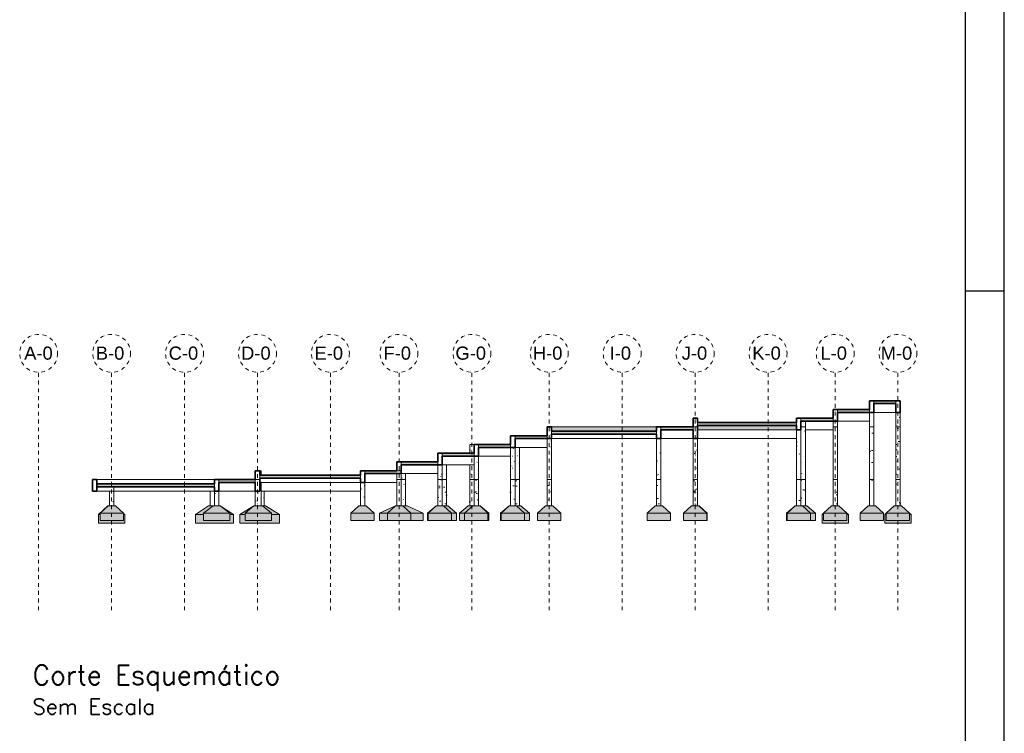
# Model space of a CAD drawing. Extents: x 0 to 119, y 0 to 84.
# Tile 11 of 14: x 94 to 119, y 18 to 37. Entities that reach past the tile are written whole.
import ezdxf

# ---------------------------------------------------------------- set-up
doc = ezdxf.new("R2010")
doc.units = 0
doc.header["$MEASUREMENT"] = 0
doc.linetypes.add('ESTILO_TQS_0005', pattern=[0.4, 0.3, -0.1])
doc.linetypes.add('Traço', pattern=[6.35, 3.175, -3.175])
doc.layers.get('0').update_dxf_attribs({"linetype": 'CONTINUOUS'})
for name, color, linetype in [('1', 1, 'CONTINUOUS'), ('2', 2, 'CONTINUOUS'), ('8', 8, 'CONTINUOUS'), ('9', 9, 'CONTINUOUS')]:
    doc.layers.add(name, color=color, linetype=linetype)
for name, color, linetype, lineweight in [('A-FLOR', 251, 'CONTINUOUS', 9), ('S-BEAM', 252, 'CONTINUOUS', 9), ('S-COLS', 252, 'CONTINUOUS', 9), ('S-COLS-HDLN', 52, 'Traço', 9), ('S-FSTN', 251, 'CONTINUOUS', 9), ('S-GRID', 254, 'CONTINUOUS', 9), ('S-GRID-IDEN', 254, 'CONTINUOUS', 9)]:
    doc.layers.add(name, color=color, linetype=linetype, lineweight=lineweight)
doc.styles.add('Arial', font='arial.ttf', dxfattribs={"height": 450})
doc.styles.get("Standard").update_dxf_attribs({"font": 'ROMANS.SHX'})
pattern_1 = [(0, (6798.62, 2739.59), (406.4, 101.6), [3.353, -301.447, 3.353, -301.447, -1625.6]), (0, (6798.62, 2739.59), (406.4, 101.6), [-609.6, 3.353, -606.247, 3.353, -301.447, -711.2]), (0, (6798.62, 2739.59), (406.4, 101.6), [-1524, 3.353, -199.847, 3.353, -504.647]), (120, (6951.02, 2790.39), (-291.1882, 301.1527), [3.353, -301.447, 3.353, -301.447, -1625.6]), (120, (6951.02, 2790.39), (-291.1882, 301.1527), [-609.6, 3.353, -606.247, 3.353, -301.447, -711.2]), (120, (6951.02, 2790.39), (-291.1882, 301.1527), [-1524, 3.353, -199.847, 3.353, -504.647]), (240, (7001.82, 2993.59), (-115.2118, -402.7527), [3.353, -301.447, 3.353, -301.447, -1625.6]), (240, (7001.82, 2993.59), (-115.2118, -402.7527), [-609.6, 3.353, -606.247, 3.353, -301.447, -711.2]), (240, (7001.82, 2993.59), (-115.2118, -402.7527), [-1524, 3.353, -199.847, 3.353, -504.647])]

# ---------------------------------------------------------------- blocks, each defined once
blk = doc.blocks.new('RAMPA_ESCADA002')
at = {"layer": '9'}
for points in [[(14688, 3540), (14688, 3590), (14313, 3590), (14313, 3540)], [(13688, 3390), (14238, 3390), (14238, 3440), (13688, 3440)], [(11288, 3163), (12988, 3163), (12988, 3214), (11288, 3214)], [(13443, 3240), (13613, 3240), (13613, 3290), (13063, 3290), (13063, 3240)], [(10412, 3066), (10588, 3066), (10588, 3140), (8788, 3140), (8788, 3066), (9402, 3066)], [(9668, 3016), (10588, 3016), (10588, 3066), (8788, 3066), (8788, 3016), (9402, 3016)], [(11213, 3090), (11213, 3140), (10663, 3140), (10663, 3090), (10917, 3090)], [(12938, 3090), (12988, 3090), (12988, 3163), (11288, 3163), (11288, 3090), (12433, 3090)], [(8391, 2940), (8713, 2940), (8713, 2990), (8163, 2990), (8163, 2940)], [(7538, 2790), (8088, 2790), (8088, 2840), (7538, 2840)], [(6212, 2490), (6838, 2490), (6838, 2540), (6212, 2540)], [(7381, 2640), (7463, 2640), (7463, 2690), (6913, 2690), (6913, 2640)], [(3087, 2190), (3712, 2190), (3712, 2240), (3087, 2240), (3087, 2227)], [(4350, 2262), (5513, 2262), (5513, 2312), (3788, 2312), (3788, 2262), (3812, 2262)], [(3013, 2117), (3013, 2167), (999, 2167), (999, 2117), (2177, 2117)], [(1319, 1665), (1453, 1665), (1316, 1790), (1191, 1790), (1053, 1665), (1291, 1665)], [(3275, 1665), (3113, 1790), (2988, 1790), (2825, 1665), (3087, 1665)], [(3988, 1665), (3838, 1790), (3688, 1790), (3538, 1665)], [(5350, 1665), (5750, 1665), (5613, 1790), (5488, 1790), (5360, 1674)], [(6375, 1665), (6238, 1790), (6113, 1790), (5975, 1665), (6371, 1665)], [(6675, 1665), (7075, 1665), (6938, 1790), (6813, 1790)], [(7300, 1665), (7700, 1665), (7563, 1790), (7438, 1790), (7381, 1738)], [(8325, 1665), (8188, 1790), (8063, 1790), (7925, 1665)], [(8950, 1665), (8813, 1790), (8688, 1790), (8550, 1665)], [(10825, 1665), (10688, 1790), (10563, 1790), (10425, 1665)], [(11450, 1665), (11313, 1790), (11188, 1790), (11050, 1665), (11423, 1665)], [(11454, 1665), (11317, 1790), (11313, 1790), (11450, 1665)], [(13225, 1665), (13088, 1790), (12963, 1790), (12825, 1665), (13138, 1665)], [(13850, 1665), (13713, 1790), (13588, 1790), (13450, 1665), (13688, 1665)], [(14475, 1665), (14338, 1790), (14213, 1790), (14075, 1665), (14313, 1665)], [(14925, 1665), (14788, 1790), (14663, 1790), (14525, 1665), (14763, 1665)], [(1453, 1490), (1475, 1490), (1475, 1640), (1453, 1640), (1453, 1540), (1053, 1540), (1053, 1640), (1025, 1640), (1025, 1490), (1319, 1490)], [(1453, 1540), (1453, 1665), (1053, 1665), (1053, 1540), (1319, 1540)], [(2825, 1490), (3338, 1490), (3338, 1640), (3275, 1640), (3275, 1540), (2825, 1540), (2825, 1640), (2688, 1640), (2688, 1490)], [(3275, 1540), (3275, 1665), (2825, 1665), (2825, 1540), (3087, 1540)], [(3988, 1490), (4125, 1490), (4125, 1640), (3988, 1640), (3988, 1540), (3538, 1540), (3538, 1640), (3450, 1640), (3450, 1490), (3538, 1490)], [(3988, 1540), (3988, 1665), (3538, 1665), (3538, 1540)], [(5350, 1540), (5750, 1540), (5750, 1665), (5350, 1665)], [(6371, 1540), (6375, 1540), (6375, 1665), (5975, 1665), (5975, 1540)], [(6675, 1540), (7075, 1540), (7075, 1665), (6675, 1665)], [(7300, 1540), (7700, 1540), (7700, 1665), (7300, 1665)], [(8325, 1540), (8325, 1665), (7925, 1665), (7925, 1540)], [(8950, 1540), (8950, 1665), (8550, 1665), (8550, 1540)], [(10825, 1540), (10825, 1665), (10425, 1665), (10425, 1540)], [(11423, 1540), (11450, 1540), (11450, 1665), (11050, 1665), (11050, 1540)], [(11454, 1540), (11454, 1665), (11450, 1665), (11450, 1540)], [(12988, 1540), (13225, 1540), (13225, 1665), (12825, 1665), (12825, 1540)], [(13875, 1490), (13875, 1640), (13850, 1640), (13850, 1540), (13450, 1540), (13450, 1640), (13425, 1640), (13425, 1490), (13850, 1490)], [(13850, 1540), (13850, 1665), (13450, 1665), (13450, 1540), (13688, 1540)], [(14075, 1540), (14475, 1540), (14475, 1665), (14075, 1665)], [(14763, 1490), (14950, 1490), (14950, 1640), (14925, 1640), (14925, 1540), (14525, 1540), (14525, 1640), (14500, 1640), (14500, 1490), (14688, 1490)], [(14525, 1540), (14925, 1540), (14925, 1665), (14525, 1665)]]:
    blk.add_hatch(color=256, dxfattribs=at).paths.add_polyline_path(points, flags=0)
blk.add_hatch(color=256, dxfattribs=at).paths.add_polyline_path([(5588, 2340), (6138, 2340), (6138, 2390), (5588, 2390)])
h = blk.add_hatch(color=256, dxfattribs=at)
h.paths.add_polyline_path([(1453, 1640), (1475, 1640), (1453, 1660)], flags=0)
h.paths.add_polyline_path([(1053, 1640), (1053, 1665), (1191, 1790), (1188, 1790), (1025, 1640)], flags=0)
h = blk.add_hatch(color=256, dxfattribs=at)
h.paths.add_polyline_path([(2688, 1640), (2825, 1640), (2825, 1665), (2988, 1790), (2913, 1790), (2725, 1665)], flags=0)
h.paths.add_polyline_path([(3338, 1640), (3113, 1790), (3275, 1665), (3275, 1640)], flags=0)
h = blk.add_hatch(color=256, dxfattribs=at)
h.paths.add_polyline_path([(3450, 1640), (3538, 1640), (3538, 1665), (3688, 1790), (3490, 1665)], flags=0)
h.paths.add_polyline_path([(4125, 1640), (3887, 1790), (3838, 1790), (3988, 1665), (3988, 1640)], flags=0)
h = blk.add_hatch(color=256, dxfattribs=at)
h.paths.add_polyline_path([(5975, 1665), (6113, 1790), (5838, 1665)], flags=0)
h.paths.add_polyline_path([(6588, 1665), (6313, 1790), (6238, 1790), (6375, 1665)], flags=0)
h = blk.add_hatch(color=256, dxfattribs=at)
h.paths.add_polyline_path([(7075, 1665), (7163, 1665), (7013, 1790), (6938, 1790)], flags=0)
h.paths.add_polyline_path([(6675, 1665), (6813, 1790), (6663, 1665)], flags=0)
h = blk.add_hatch(color=256, dxfattribs=at)
h.paths.add_polyline_path([(7713, 1665), (7563, 1790), (7700, 1665)], flags=0)
h.paths.add_polyline_path([(7300, 1665), (7438, 1790), (7363, 1790), (7213, 1665)], flags=0)
h = blk.add_hatch(color=256, dxfattribs=at)
h.paths.add_polyline_path([(8413, 1665), (8263, 1790), (8188, 1790), (8325, 1665)], flags=0)
h.paths.add_polyline_path([(7925, 1665), (8063, 1790), (7913, 1665)], flags=0)
h = blk.add_hatch(color=256, dxfattribs=at)
h.paths.add_polyline_path([(13225, 1665), (13313, 1665), (13163, 1790), (13088, 1790), (13138, 1744)], flags=0)
h.paths.add_polyline_path([(12825, 1665), (12963, 1790), (12813, 1665)], flags=0)
h = blk.add_hatch(color=256, dxfattribs=at)
h.paths.add_polyline_path([(6375, 1540), (6588, 1540), (6588, 1665), (6375, 1665)], flags=0)
h.paths.add_polyline_path([(5838, 1540), (5975, 1540), (5975, 1665), (5838, 1665)], flags=0)
h = blk.add_hatch(color=256, dxfattribs=at)
h.paths.add_polyline_path([(6675, 1540), (6675, 1665), (6663, 1665), (6663, 1540)], flags=0)
h.paths.add_polyline_path([(7163, 1540), (7163, 1665), (7075, 1665), (7075, 1540)], flags=0)
h = blk.add_hatch(color=256, dxfattribs=at)
h.paths.add_polyline_path([(7713, 1540), (7713, 1665), (7700, 1665), (7700, 1540)], flags=0)
h.paths.add_polyline_path([(7300, 1540), (7300, 1665), (7213, 1665), (7213, 1540)], flags=0)
h = blk.add_hatch(color=256, dxfattribs=at)
h.paths.add_polyline_path([(7925, 1540), (7925, 1665), (7913, 1665), (7913, 1540)], flags=0)
h.paths.add_polyline_path([(8325, 1540), (8413, 1540), (8413, 1665), (8325, 1665)], flags=0)
h = blk.add_hatch(color=256, dxfattribs=at)
h.paths.add_polyline_path([(13225, 1540), (13313, 1540), (13313, 1665), (13225, 1665)], flags=0)
h.paths.add_polyline_path([(12825, 1540), (12825, 1665), (12813, 1665), (12813, 1540)], flags=0)
h = blk.add_hatch(color=256, dxfattribs=at)
h.paths.add_polyline_path([(13425, 1640), (13450, 1640), (13450, 1663), (13443, 1657)], flags=0)
h.paths.add_polyline_path([(13875, 1640), (13850, 1663), (13850, 1640)], flags=0)
h = blk.add_hatch(color=256, dxfattribs=at)
h.paths.add_polyline_path([(14525, 1640), (14525, 1663), (14500, 1640)], flags=0)
h.paths.add_polyline_path([(14950, 1640), (14925, 1663), (14925, 1640)], flags=0)
at = {"layer": 'S-COLS-HDLN', "linetype": 'Continuous'}
h = blk.add_hatch(dxfattribs=at)
h.set_pattern_fill('FP_1', color=250, scale=0.5, style=0, pattern_type=2)
h.set_pattern_definition(pattern_1)
h.paths.add_polyline_path([(14238, 2240), (14313, 2240), (14313, 3140), (14238, 3140), (14238, 2359)], flags=0)
h = blk.add_hatch(dxfattribs=at)
h.set_pattern_fill('FP_1', color=250, scale=0.5, style=0, pattern_type=2)
h.set_pattern_definition(pattern_1)
h.paths.add_polyline_path([(14763, 2240), (14763, 3140), (14688, 3140), (14688, 2240)], flags=0)
h = blk.add_hatch(dxfattribs=at)
h.set_pattern_fill('FP_1', color=250, scale=0.5, style=0, pattern_type=2)
h.set_pattern_definition(pattern_1)
h.paths.add_polyline_path([(6913, 1790), (6913, 2240), (6838, 2240), (6838, 1790)], flags=0)
h = blk.add_hatch(dxfattribs=at)
h.set_pattern_fill('FP_1', color=250, scale=0.5, style=0, pattern_type=2)
h.set_pattern_definition(pattern_1)
h.paths.add_polyline_path([(6988, 1790), (6988, 2240), (6913, 2240), (6913, 1790)], flags=0)
h = blk.add_hatch(dxfattribs=at)
h.set_pattern_fill('FP_1', color=250, scale=0.5, style=0, pattern_type=2)
h.set_pattern_definition(pattern_1)
h.paths.add_polyline_path([(7438, 1790), (7463, 1790), (7463, 2240), (7388, 2240), (7388, 1790)], flags=0)
h = blk.add_hatch(dxfattribs=at)
h.set_pattern_fill('FP_1', color=250, scale=0.5, style=0, pattern_type=2)
h.set_pattern_definition(pattern_1)
h.paths.add_polyline_path([(7463, 1790), (7538, 1790), (7538, 2240), (7463, 2240), (7463, 1812)], flags=0)
h = blk.add_hatch(dxfattribs=at)
h.set_pattern_fill('FP_1', color=250, scale=0.5, style=0, pattern_type=2)
h.set_pattern_definition(pattern_1)
h.paths.add_polyline_path([(8088, 1790), (8163, 1790), (8163, 2240), (8088, 2240), (8088, 1812)], flags=0)
h = blk.add_hatch(dxfattribs=at)
h.set_pattern_fill('FP_1', color=250, scale=0.5, style=0, pattern_type=2)
h.set_pattern_definition(pattern_1)
h.paths.add_polyline_path([(8238, 1790), (8238, 2240), (8163, 2240), (8163, 1790), (8188, 1790)], flags=0)
h = blk.add_hatch(dxfattribs=at)
h.set_pattern_fill('FP_1', color=250, scale=0.5, style=0, pattern_type=2)
h.set_pattern_definition(pattern_1)
h.paths.add_polyline_path([(8788, 1790), (8788, 2240), (8713, 2240), (8713, 1790)], flags=0)
h = blk.add_hatch(dxfattribs=at)
h.set_pattern_fill('FP_1', color=250, scale=0.5, style=0, pattern_type=2)
h.set_pattern_definition(pattern_1)
h.paths.add_polyline_path([(10663, 1790), (10663, 2240), (10588, 2240), (10588, 1790)], flags=0)
h = blk.add_hatch(dxfattribs=at)
h.set_pattern_fill('FP_1', color=250, scale=0.5, style=0, pattern_type=2)
h.set_pattern_definition(pattern_1)
h.paths.add_polyline_path([(11288, 1790), (11288, 2240), (11213, 2240), (11213, 1790)], flags=0)
h = blk.add_hatch(dxfattribs=at)
h.set_pattern_fill('FP_1', color=250, scale=0.5, style=0, pattern_type=2)
h.set_pattern_definition(pattern_1)
h.paths.add_polyline_path([(13063, 1790), (13063, 2240), (12988, 2240), (12988, 1790)], flags=0)
h = blk.add_hatch(dxfattribs=at)
h.set_pattern_fill('FP_1', color=250, scale=0.5, style=0, pattern_type=2)
h.set_pattern_definition(pattern_1)
h.paths.add_polyline_path([(13138, 1790), (13138, 2240), (13063, 2240), (13063, 1790)], flags=0)
h = blk.add_hatch(dxfattribs=at)
h.set_pattern_fill('FP_1', color=250, scale=0.5, style=0, pattern_type=2)
h.set_pattern_definition(pattern_1)
h.paths.add_polyline_path([(13688, 1790), (13688, 2240), (13613, 2240), (13613, 1790)], flags=0)
h = blk.add_hatch(dxfattribs=at)
h.set_pattern_fill('FP_1', color=250, scale=0.5, style=0, pattern_type=2)
h.set_pattern_definition(pattern_1)
h.paths.add_polyline_path([(14313, 1790), (14313, 2240), (14238, 2240), (14238, 1790)], flags=0)
h = blk.add_hatch(dxfattribs=at)
h.set_pattern_fill('FP_1', color=250, scale=0.5, style=0, pattern_type=2)
h.set_pattern_definition(pattern_1)
h.paths.add_polyline_path([(14763, 1790), (14763, 2240), (14688, 2240), (14688, 1790)], flags=0)
at = {"layer": 'A-FLOR', "color": 250, "lineweight": 35}
for p, q in [((14688, 3590), (14313, 3590)), ((14238, 3440), (13688, 3440)), ((13688, 3390), (14238, 3390)), ((14313, 3540), (14688, 3540)), ((12988, 3214), (11288, 3214)), ((13613, 3290), (13063, 3290)), ((13063, 3240), (13613, 3240)), ((10588, 3066), (8788, 3066)), ((11213, 3140), (10663, 3140)), ((10663, 3090), (11213, 3090)), ((11288, 3163), (12988, 3163)), ((8713, 2990), (8163, 2990)), ((8163, 2940), (8713, 2940)), ((8788, 3016), (10588, 3016)), ((8088, 2840), (7538, 2840)), ((7538, 2790), (8088, 2790)), ((6838, 2540), (6212, 2540)), ((7463, 2690), (6913, 2690)), ((6913, 2640), (7463, 2640)), ((6138, 2390), (5588, 2390)), ((6212, 2490), (6838, 2490)), ((6212, 2340), (6212, 2390)), ((3712, 2240), (3087, 2240)), ((5513, 2312), (3788, 2312)), ((3788, 2262), (5513, 2262)), ((5588, 2340), (6212, 2340)), ((3013, 2167), (999, 2167)), ((999, 2167), (999, 2117)), ((999, 2117), (3013, 2117)), ((3087, 2190), (3712, 2190))]:
    blk.add_line(p, q, dxfattribs=at)
at = {"layer": 'A-FLOR', "color": 250}
for p, q in [((14313, 3590), (14313, 3540)), ((14688, 3540), (14688, 3590)), ((13688, 3440), (13688, 3390)), ((14238, 3390), (14238, 3440)), ((11288, 3214), (11288, 3163)), ((12988, 3163), (12988, 3214)), ((13063, 3290), (13063, 3240)), ((13613, 3240), (13613, 3290)), ((10588, 3140), (8788, 3140)), ((8788, 3066), (8788, 3016)), ((10588, 3016), (10588, 3066)), ((10663, 3140), (10663, 3090)), ((11213, 3090), (11213, 3140)), ((11288, 3090), (12988, 3090)), ((8163, 2990), (8163, 2940)), ((8713, 2940), (8713, 2990)), ((7538, 2840), (7538, 2790)), ((8088, 2790), (8088, 2840)), ((6212, 2540), (6212, 2490)), ((6838, 2490), (6838, 2540)), ((6913, 2690), (6913, 2640)), ((7463, 2640), (7463, 2690)), ((5588, 2390), (5588, 2340)), ((6212, 2390), (6138, 2390)), ((3013, 2240), (1291, 2240)), ((3087, 2240), (3087, 2190)), ((3712, 2190), (3712, 2240)), ((3788, 2312), (3788, 2262)), ((5513, 2262), (5513, 2312)), ((3013, 2117), (3013, 2167)), ((3812, 2190), (5513, 2190))]:
    blk.add_line(p, q, dxfattribs=at)
at = {"layer": 'S-BEAM', "color": 250, "lineweight": 35}
for p, q in [((14313, 3590), (14238, 3590)), ((14238, 3590), (14238, 3440)), ((14763, 3590), (14688, 3590)), ((14763, 3390), (14763, 3590)), ((13688, 3440), (13613, 3440)), ((13613, 3440), (13613, 3290)), ((13688, 3240), (13688, 3390)), ((14238, 3390), (14313, 3390)), ((14313, 3390), (14313, 3540)), ((14688, 3540), (14688, 3390)), ((14688, 3390), (14763, 3390)), ((11288, 3290), (11213, 3290)), ((11213, 3290), (11213, 3140)), ((11288, 3214), (11288, 3290)), ((13063, 3290), (12988, 3290)), ((12988, 3290), (12988, 3214)), ((13063, 3090), (13063, 3240)), ((13613, 3240), (13688, 3240)), ((8788, 3140), (8713, 3140)), ((8713, 3140), (8713, 2990)), ((8788, 3066), (8788, 3140)), ((10663, 3140), (10588, 3140)), ((10588, 3140), (10588, 3066)), ((10663, 2940), (10663, 3090)), ((11213, 3090), (11213, 2940)), ((11288, 3140), (11288, 3163)), ((11288, 2940), (11288, 3140)), ((12988, 3163), (12988, 3090)), ((12988, 3090), (13063, 3090)), ((8163, 2990), (8088, 2990)), ((8088, 2990), (8088, 2840)), ((8163, 2790), (8163, 2940)), ((8713, 2940), (8788, 2940)), ((8788, 2940), (8788, 3016)), ((10588, 3016), (10588, 2940)), ((10588, 2940), (10663, 2940)), ((11213, 2940), (11288, 2940)), ((7538, 2840), (7463, 2840)), ((7463, 2840), (7463, 2690)), ((7538, 2640), (7538, 2790)), ((8088, 2790), (8163, 2790)), ((6212, 2540), (6138, 2540)), ((6138, 2540), (6138, 2390)), ((6913, 2690), (6838, 2690)), ((6838, 2690), (6838, 2540)), ((6913, 2490), (6913, 2640)), ((7463, 2640), (7538, 2640)), ((3788, 2390), (3712, 2390)), ((3712, 2390), (3712, 2240)), ((3788, 2312), (3788, 2390)), ((5588, 2390), (5513, 2390)), ((5513, 2390), (5513, 2312)), ((6212, 2390), (6212, 2490)), ((6838, 2490), (6913, 2490)), ((999, 2240), (920, 2240)), ((920, 2240), (920, 2040)), ((999, 2040), (999, 2240)), ((3087, 2240), (3013, 2240)), ((3013, 2240), (3013, 2167)), ((3788, 2240), (3788, 2262)), ((3788, 2040), (3788, 2240)), ((5513, 2262), (5513, 2190)), ((5588, 2190), (5588, 2340)), ((920, 2040), (999, 2040)), ((3013, 2117), (3013, 2040)), ((3013, 2040), (3087, 2040)), ((3087, 2040), (3087, 2190)), ((3712, 2190), (3712, 2040)), ((3712, 2040), (3788, 2040)), ((5513, 2190), (5588, 2190))]:
    blk.add_line(p, q, dxfattribs=at)
at = {"layer": 'S-BEAM', "color": 250}
for p, q in [((14313, 3540), (14313, 3590)), ((14688, 3590), (14688, 3540)), ((13688, 3390), (13688, 3440)), ((14238, 3440), (14238, 3390)), ((14688, 3390), (14313, 3390)), ((11288, 3163), (11288, 3214)), ((12988, 3214), (12988, 3163)), ((13063, 3240), (13063, 3290)), ((13138, 3240), (13138, 3140)), ((13613, 3290), (13613, 3240)), ((13688, 3240), (14238, 3240)), ((8788, 3140), (10588, 3140)), ((8788, 3016), (8788, 3066)), ((10588, 3066), (10588, 3016)), ((10663, 3090), (10663, 3140)), ((11288, 3140), (11213, 3140)), ((11213, 3140), (11213, 3090)), ((11213, 3140), (11288, 3140)), ((13138, 3140), (13138, 3090)), ((13613, 3090), (13138, 3090)), ((8163, 2940), (8163, 2990)), ((8713, 2990), (8713, 2940)), ((10588, 2940), (8788, 2940)), ((11213, 2940), (10663, 2940)), ((12988, 2940), (11288, 2940)), ((7538, 2790), (7538, 2840)), ((8088, 2840), (8088, 2790)), ((8713, 2790), (8163, 2790)), ((6212, 2490), (6212, 2540)), ((6838, 2540), (6838, 2490)), ((6913, 2640), (6913, 2690)), ((7463, 2690), (7463, 2640)), ((7538, 2640), (8088, 2640)), ((5588, 2340), (5588, 2390)), ((6138, 2390), (6212, 2390)), ((7463, 2490), (6913, 2490)), ((999, 2240), (1291, 2240)), ((1291, 2240), (3013, 2240)), ((3087, 2190), (3087, 2240)), ((3788, 2240), (3712, 2240)), ((3712, 2240), (3712, 2190)), ((3712, 2240), (3788, 2240)), ((3788, 2262), (3788, 2312)), ((5513, 2312), (5513, 2262)), ((6212, 2340), (6838, 2340)), ((1291, 2040), (999, 2040)), ((1291, 2040), (1291, 2117)), ((1291, 2040), (1291, 2117)), ((3013, 2040), (1291, 2040)), ((3013, 2167), (3013, 2117)), ((3712, 2040), (3087, 2040)), ((5513, 2040), (3812, 2040)), ((5588, 2190), (6138, 2190))]:
    blk.add_line(p, q, dxfattribs=at)
at = {"layer": 'S-COLS', "color": 250}
for p, q in [((14238, 3390), (14238, 3140)), ((14313, 3390), (14313, 3140)), ((14688, 3390), (14688, 3140)), ((14763, 3390), (14763, 3140)), ((13138, 3140), (13138, 3240)), ((13613, 3240), (13613, 3140)), ((13688, 3240), (13688, 3140)), ((12988, 3090), (12988, 2240)), ((13138, 3140), (13063, 3140)), ((13138, 3140), (13063, 3140)), ((13063, 3090), (13063, 2240)), ((13138, 3090), (13138, 3140)), ((13138, 2240), (13138, 3090)), ((13613, 3140), (13613, 2240)), ((13688, 3140), (13613, 3140)), ((13688, 3140), (13613, 3140)), ((13688, 3140), (13688, 2240)), ((14313, 3140), (14238, 3140)), ((14238, 3140), (14238, 2240)), ((14313, 3140), (14238, 3140)), ((14313, 3140), (14313, 2240)), ((14763, 3140), (14688, 3140)), ((14688, 3140), (14688, 2240)), ((14763, 3140), (14688, 3140)), ((14763, 3140), (14763, 2240)), ((8713, 2240), (8713, 2940)), ((8788, 2940), (8788, 2240)), ((10588, 2240), (10588, 2940)), ((10663, 2940), (10663, 2240)), ((11213, 2940), (11213, 2240)), ((11288, 2940), (11288, 2240)), ((11292, 2940), (11292, 2240)), ((7388, 2840), (7388, 2690)), ((7463, 2840), (7388, 2840)), ((8088, 2240), (8088, 2790)), ((8163, 2790), (8163, 2240)), ((8238, 2240), (8238, 2790)), ((7463, 2240), (7463, 2640)), ((7538, 2640), (7538, 2240)), ((3812, 2390), (3788, 2390)), ((3812, 2390), (3812, 2312)), ((6838, 2240), (6838, 2490)), ((6913, 2490), (6913, 2240)), ((6988, 2240), (6988, 2490)), ((7388, 2490), (7388, 2240)), ((3812, 2195), (3788, 2195)), ((3812, 2195), (3812, 1790)), ((6138, 2240), (6138, 2340)), ((6138, 1790), (6138, 2240)), ((6212, 2240), (6138, 2240)), ((6212, 2240), (6138, 2240)), ((6212, 2340), (6212, 2240)), ((6212, 2240), (6212, 1790)), ((6288, 2240), (6213, 2240)), ((6288, 2240), (6213, 2240)), ((6288, 2240), (6288, 2340)), ((6288, 1790), (6288, 2240)), ((6913, 2240), (6838, 2240)), ((6838, 1790), (6838, 2240)), ((6913, 2240), (6838, 2240)), ((6988, 2240), (6913, 2240)), ((6913, 2240), (6913, 1790)), ((6988, 2240), (6913, 2240)), ((6988, 1790), (6988, 2240)), ((7463, 2240), (7388, 2240)), ((7388, 2240), (7388, 1790)), ((7463, 2240), (7388, 2240)), ((7538, 2240), (7463, 2240)), ((7463, 1790), (7463, 2240)), ((7538, 2240), (7463, 2240)), ((7538, 2240), (7538, 1790)), ((8163, 2240), (8088, 2240)), ((8088, 1790), (8088, 2240)), ((8163, 2240), (8088, 2240)), ((8238, 2240), (8163, 2240)), ((8163, 2240), (8163, 1790)), ((8238, 2240), (8163, 2240)), ((8238, 1790), (8238, 2240)), ((8788, 2240), (8713, 2240)), ((8713, 1790), (8713, 2240)), ((8788, 2240), (8713, 2240)), ((8788, 2240), (8788, 1790)), ((10663, 2240), (10588, 2240)), ((10588, 1790), (10588, 2240)), ((10663, 2240), (10588, 2240)), ((10663, 2240), (10663, 1790)), ((11288, 2240), (11213, 2240)), ((11213, 2240), (11213, 1790)), ((11288, 2240), (11213, 2240)), ((11292, 2240), (11288, 2240)), ((11288, 2240), (11288, 1790)), ((11292, 2240), (11288, 2240)), ((11292, 2240), (11292, 1790)), ((13063, 2240), (12988, 2240)), ((12988, 2240), (12988, 1790)), ((13063, 2240), (12988, 2240)), ((13138, 2240), (13063, 2240)), ((13063, 2240), (13063, 1790)), ((13138, 2240), (13063, 2240)), ((13138, 1790), (13138, 2240)), ((13688, 2240), (13613, 2240)), ((13613, 2240), (13613, 1790)), ((13688, 2240), (13613, 2240)), ((13688, 2240), (13688, 1790)), ((14238, 2240), (14238, 1790)), ((14313, 2240), (14238, 2240)), ((14313, 2240), (14238, 2240)), ((14313, 2240), (14313, 1790)), ((14688, 2240), (14688, 1790)), ((14763, 2240), (14688, 2240)), ((14763, 2240), (14688, 2240)), ((14763, 2240), (14763, 1790)), ((1212, 1790), (1212, 2040)), ((1216, 1790), (1216, 2040)), ((1291, 2117), (1291, 2040)), ((1291, 2040), (1291, 1790)), ((2938, 2040), (2938, 1790)), ((3013, 1790), (3013, 2040)), ((3087, 2040), (3087, 1790)), ((3712, 1790), (3712, 2040)), ((3862, 2040), (3862, 1790)), ((5513, 1790), (5513, 2190)), ((5588, 2190), (5588, 1790))]:
    blk.add_line(p, q, dxfattribs=at)
at = {"layer": 'S-COLS', "color": 250, "linetype": 'Continuous'}
for p, q in [((13115, 3218), (13113, 3216)), ((14749, 3304), (14748, 3307)), ((13098, 3044), (13101, 3044)), ((13125, 3070), (13123, 3073)), ((13656, 3140), (13655, 3137)), ((13656, 3140), (13656, 3140)), ((14258, 3140), (14257, 3141)), ((14712, 3165), (14711, 3168)), ((8765, 2899), (8764, 2902)), ((13000, 2880), (12998, 2883)), ((13629, 3009), (13627, 3012)), ((7408, 2740), (7412, 2740)), ((8136, 2770), (8134, 2773)), ((8729, 2841), (8732, 2841)), ((8765, 2797), (8764, 2794)), ((10659, 2841), (10663, 2841)), ((11269, 2740), (11272, 2740)), ((11273, 2822), (11272, 2825)), ((12996, 2740), (13000, 2740)), ((13000, 2816), (12998, 2813)), ((13138, 2845), (13137, 2846)), ((7510, 2536), (7513, 2536)), ((8119, 2638), (8123, 2638)), ((8149, 2544), (8148, 2547)), ((8210, 2648), (8208, 2645)), ((8221, 2536), (8224, 2536)), ((8752, 2570), (8750, 2567)), ((8779, 2673), (8777, 2675)), ((10607, 2555), (10605, 2558)), ((10644, 2693), (10642, 2696)), ((11236, 2683), (11235, 2686)), ((11260, 2647), (11258, 2644)), ((12996, 2536), (13000, 2536)), ((13037, 2677), (13035, 2674)), ((13074, 2538), (13072, 2535)), ((13098, 2638), (13101, 2638)), ((3790, 2373), (3788, 2376)), ((7520, 2415), (7518, 2418)), ((8108, 2472), (8107, 2469)), ((8119, 2435), (8123, 2435)), ((8788, 2429), (8787, 2428)), ((10659, 2435), (10663, 2435)), ((11250, 2457), (11248, 2460)), ((11269, 2435), (11272, 2435)), ((13115, 2478), (13113, 2480)), ((13616, 2460), (13614, 2457)), ((6230, 2266), (6228, 2263)), ((6890, 2286), (6889, 2289)), ((6900, 2333), (6904, 2333)), ((7408, 2333), (7412, 2333)), ((8095, 2245), (8093, 2242)), ((8163, 2318), (8161, 2320)), ((8163, 2317), (8163, 2318)), ((8755, 2307), (8754, 2310)), ((10603, 2322), (10601, 2319)), ((10620, 2328), (10619, 2331)), ((13078, 2339), (13076, 2342)), ((13098, 2333), (13101, 2333)), ((1212, 2028), (1214, 2028)), ((2938, 2028), (2941, 2028)), ((3803, 2146), (3802, 2149)), ((5536, 2080), (5534, 2077)), ((5579, 2130), (5583, 2130)), ((6189, 2028), (6192, 2028)), ((6261, 2157), (6259, 2160)), ((1251, 1973), (1249, 1970)), ((1272, 1858), (1270, 1861)), ((2947, 2004), (2945, 2007)), ((3028, 2003), (3026, 2000)), ((3039, 1927), (3043, 1927)), ((3729, 1869), (3727, 1872)), ((3766, 2007), (3765, 2010)), ((3796, 1911), (3794, 1909)), ((3852, 1927), (3856, 1927)), ((5573, 1941), (5571, 1938)), ((6253, 1901), (6252, 1898)), ((6274, 1930), (6273, 1933)), ((1212, 1825), (1214, 1825)), ((1288, 1834), (1286, 1832)), ((3751, 1825), (3754, 1825)), ((6237, 1792), (6235, 1795))]:
    blk.add_line(p, q, dxfattribs=at)
at = {"layer": 'S-FSTN'}
for p, q in [((1188, 1790), (1025, 1640)), ((1191, 1790), (1053, 1665)), ((1188, 1790), (1191, 1790)), ((1191, 1790), (1316, 1790)), ((1453, 1665), (1316, 1790)), ((2688, 1640), (2913, 1790)), ((2988, 1790), (2825, 1665)), ((2913, 1790), (2988, 1790)), ((2988, 1790), (3113, 1790)), ((3275, 1665), (3113, 1790)), ((3338, 1640), (3113, 1790)), ((3450, 1640), (3687, 1790)), ((3688, 1790), (3538, 1665)), ((3688, 1790), (3838, 1790)), ((3988, 1665), (3838, 1790)), ((3838, 1790), (3887, 1790)), ((4125, 1640), (3887, 1790)), ((5488, 1790), (5350, 1665)), ((5488, 1790), (5613, 1790)), ((5750, 1665), (5613, 1790)), ((5838, 1665), (6113, 1790)), ((6113, 1790), (5975, 1665)), ((6113, 1790), (6238, 1790)), ((6375, 1665), (6238, 1790)), ((6238, 1790), (6313, 1790)), ((6313, 1790), (6588, 1665)), ((6663, 1665), (6812, 1789)), ((6813, 1790), (6675, 1665)), ((6813, 1790), (6938, 1790)), ((7075, 1665), (6938, 1790)), ((6938, 1790), (7013, 1790)), ((7013, 1790), (7163, 1665)), ((7213, 1665), (7363, 1790)), ((7438, 1790), (7300, 1665)), ((7363, 1790), (7438, 1790)), ((7438, 1790), (7563, 1790)), ((7700, 1665), (7563, 1790)), ((7563, 1789), (7713, 1665)), ((7913, 1665), (8062, 1789)), ((8063, 1790), (7925, 1665)), ((8063, 1790), (8188, 1790)), ((8325, 1665), (8188, 1790)), ((8188, 1790), (8263, 1790)), ((8263, 1790), (8413, 1665)), ((8688, 1790), (8550, 1665)), ((8688, 1790), (8813, 1790)), ((8950, 1665), (8813, 1790)), ((10563, 1790), (10425, 1665)), ((10563, 1790), (10688, 1790)), ((10825, 1665), (10688, 1790)), ((11050, 1665), (11188, 1790)), ((11188, 1790), (11313, 1790)), ((11450, 1665), (11313, 1790)), ((11313, 1790), (11317, 1790)), ((11454, 1665), (11317, 1790)), ((12813, 1665), (12962, 1789)), ((12825, 1665), (12963, 1790)), ((12963, 1790), (13088, 1790)), ((13225, 1665), (13088, 1790)), ((13088, 1790), (13163, 1790)), ((13163, 1790), (13313, 1665)), ((13450, 1665), (13588, 1790)), ((13588, 1790), (13713, 1790)), ((13850, 1665), (13713, 1790)), ((14075, 1665), (14213, 1790)), ((14213, 1790), (14338, 1790)), ((14475, 1665), (14338, 1790)), ((14525, 1665), (14663, 1790)), ((14663, 1790), (14788, 1790)), ((14925, 1665), (14788, 1790)), ((1053, 1640), (1025, 1640)), ((1025, 1640), (1053, 1640)), ((1025, 1640), (1025, 1490)), ((1453, 1665), (1053, 1665)), ((1053, 1665), (1453, 1665)), ((1053, 1665), (1053, 1540)), ((1453, 1540), (1053, 1540)), ((1453, 1540), (1453, 1665)), ((1475, 1640), (1453, 1660)), ((1475, 1640), (1453, 1640)), ((1453, 1640), (1475, 1640)), ((1475, 1490), (1475, 1640)), ((2825, 1640), (2688, 1640)), ((2688, 1640), (2825, 1640)), ((2688, 1490), (2688, 1640)), ((3275, 1665), (2825, 1665)), ((2825, 1665), (3275, 1665)), ((2825, 1665), (2825, 1540)), ((3275, 1540), (2825, 1540)), ((3275, 1540), (3275, 1665)), ((3338, 1640), (3275, 1640)), ((3275, 1640), (3338, 1640)), ((3338, 1490), (3338, 1640)), ((3538, 1640), (3450, 1640)), ((3450, 1640), (3538, 1640)), ((3450, 1490), (3450, 1640)), ((3988, 1665), (3538, 1665)), ((3538, 1665), (3988, 1665)), ((3538, 1665), (3538, 1540)), ((3988, 1540), (3538, 1540)), ((3988, 1540), (3988, 1665)), ((4125, 1640), (3988, 1640)), ((3988, 1640), (4125, 1640)), ((4125, 1490), (4125, 1640)), ((5750, 1665), (5350, 1665)), ((5350, 1665), (5750, 1665)), ((5350, 1665), (5350, 1540)), ((5750, 1540), (5350, 1540)), ((5750, 1540), (5750, 1665)), ((5975, 1665), (5838, 1665)), ((5838, 1665), (5975, 1665)), ((5838, 1540), (5838, 1665)), ((5975, 1540), (5838, 1540)), ((6375, 1665), (5975, 1665)), ((5975, 1665), (6375, 1665)), ((5975, 1665), (5975, 1540)), ((6375, 1540), (5975, 1540)), ((6375, 1540), (6375, 1665)), ((6588, 1665), (6375, 1665)), ((6375, 1665), (6588, 1665)), ((6588, 1540), (6375, 1540)), ((6588, 1665), (6588, 1540)), ((6675, 1665), (6663, 1665)), ((6663, 1665), (6675, 1665)), ((6663, 1540), (6663, 1665)), ((6675, 1540), (6663, 1540)), ((7075, 1665), (6675, 1665)), ((6675, 1665), (7075, 1665)), ((6675, 1665), (6675, 1540)), ((7075, 1540), (6675, 1540)), ((7075, 1540), (7075, 1665)), ((7163, 1665), (7075, 1665)), ((7075, 1665), (7163, 1665)), ((7163, 1540), (7075, 1540)), ((7163, 1665), (7163, 1540)), ((7300, 1665), (7213, 1665)), ((7213, 1665), (7300, 1665)), ((7213, 1540), (7213, 1665)), ((7300, 1540), (7213, 1540)), ((7700, 1665), (7300, 1665)), ((7300, 1665), (7700, 1665)), ((7300, 1665), (7300, 1540)), ((7700, 1540), (7300, 1540)), ((7700, 1540), (7700, 1665)), ((7713, 1665), (7700, 1665)), ((7700, 1665), (7713, 1665)), ((7713, 1540), (7700, 1540)), ((7713, 1665), (7713, 1540)), ((7925, 1665), (7913, 1665)), ((7913, 1665), (7925, 1665)), ((7913, 1540), (7913, 1665)), ((7925, 1540), (7913, 1540)), ((8325, 1665), (7925, 1665)), ((7925, 1665), (8325, 1665)), ((7925, 1665), (7925, 1540)), ((8325, 1540), (7925, 1540)), ((8325, 1540), (8325, 1665)), ((8413, 1665), (8325, 1665)), ((8325, 1665), (8413, 1665)), ((8413, 1540), (8325, 1540)), ((8413, 1665), (8413, 1540)), ((8950, 1665), (8550, 1665)), ((8550, 1665), (8950, 1665)), ((8550, 1665), (8550, 1540)), ((8950, 1540), (8550, 1540)), ((8950, 1540), (8950, 1665)), ((10825, 1665), (10425, 1665)), ((10425, 1665), (10825, 1665)), ((10425, 1665), (10425, 1540)), ((10825, 1540), (10425, 1540)), ((10825, 1540), (10825, 1665)), ((11450, 1665), (11050, 1665)), ((11050, 1665), (11450, 1665)), ((11050, 1540), (11050, 1665)), ((11450, 1540), (11050, 1540)), ((11450, 1540), (11450, 1665)), ((11454, 1665), (11450, 1665)), ((11450, 1665), (11454, 1665)), ((11454, 1540), (11450, 1540)), ((11454, 1540), (11454, 1665)), ((12825, 1665), (12813, 1665)), ((12813, 1665), (12825, 1665)), ((12813, 1540), (12813, 1665)), ((12825, 1540), (12813, 1540)), ((13225, 1665), (12825, 1665)), ((12825, 1665), (13225, 1665)), ((12825, 1540), (12825, 1665)), ((13225, 1540), (12825, 1540)), ((13225, 1540), (13225, 1665)), ((13313, 1665), (13225, 1665)), ((13225, 1665), (13313, 1665)), ((13313, 1540), (13225, 1540)), ((13313, 1665), (13313, 1540)), ((13425, 1640), (13450, 1663)), ((13450, 1640), (13425, 1640)), ((13425, 1640), (13450, 1640)), ((13425, 1490), (13425, 1640)), ((13850, 1665), (13450, 1665)), ((13450, 1665), (13850, 1665)), ((13450, 1540), (13450, 1665)), ((13850, 1540), (13450, 1540)), ((13850, 1540), (13850, 1665)), ((13875, 1640), (13850, 1663)), ((13875, 1640), (13850, 1640)), ((13850, 1640), (13875, 1640)), ((13875, 1490), (13875, 1640)), ((14475, 1665), (14075, 1665)), ((14075, 1665), (14475, 1665)), ((14075, 1540), (14075, 1665)), ((14475, 1540), (14075, 1540)), ((14475, 1540), (14475, 1665)), ((14500, 1640), (14525, 1663)), ((14525, 1640), (14500, 1640)), ((14500, 1640), (14525, 1640)), ((14500, 1490), (14500, 1640)), ((14925, 1665), (14525, 1665)), ((14525, 1665), (14925, 1665)), ((14525, 1540), (14525, 1665)), ((14925, 1540), (14525, 1540)), ((14925, 1540), (14925, 1665)), ((14950, 1640), (14925, 1663)), ((14950, 1640), (14925, 1640)), ((14925, 1640), (14950, 1640)), ((14950, 1490), (14950, 1640)), ((1475, 1490), (1025, 1490)), ((3338, 1490), (2688, 1490)), ((4125, 1490), (3450, 1490)), ((13875, 1490), (13425, 1490)), ((14950, 1490), (14500, 1490))]:
    blk.add_line(p, q, dxfattribs=at)
at = {"layer": 'S-GRID', "color": 254, "linetype": 'ESTILO_TQS_0005'}
for p, q in [((0, 0), (0, 4076)), ((0, 0), (0, 4076)), ((0, 0), (0, 4076)), ((1250, 0), (1250, 4076)), ((2500, 0), (2500, 4076)), ((3750, 0), (3750, 4076)), ((5000, 0), (5000, 4076)), ((6175, 0), (6175, 4076)), ((7425, 0), (7425, 4076)), ((8750, 0), (8750, 4076)), ((10000, 0), (10000, 4076)), ((11250, 0), (11250, 4076)), ((12500, 0), (12500, 4076)), ((13650, 0), (13650, 4076)), ((14725, 0), (14725, 4076))]:
    blk.add_line(p, q, dxfattribs=at)
at = {"layer": 'S-GRID-IDEN', "color": 254, "linetype": 'ESTILO_TQS_0005'}
for centre in [(0, 4401), (1250, 4401), (2500, 4401), (3750, 4401), (5000, 4401), (6175, 4401), (7425, 4401), (8750, 4401), (10000, 4401), (11250, 4401), (12500, 4401), (13650, 4401), (14725, 4401)]:
    blk.add_circle(centre, 325, dxfattribs=at)
at = {"layer": 'S-GRID-IDEN', "color": 254, "linetype": 'ESTILO_TQS_0005', "style": 'Arial'}
for s, p in [('A-0', (-248, 4292)), ('B-0', (979, 4292)), ('C-0', (2228, 4292)), ('D-0', (3469, 4292)), ('E-0', (4727, 4292)), ('F-0', (5909, 4292)), ('G-0', (7142, 4292)), ('H-0', (8469, 4292)), ('I-0', (9784, 4292)), ('J-0', (11020, 4292)), ('K-0', (12229, 4292)), ('L-0', (13397, 4292)), ('M-0', (14429, 4292))]:
    blk.add_text(s, height=225, dxfattribs=at).set_placement(p)

msp = doc.modelspace()

# ---------------------------------------------------------------- linework, layer by layer
at = {"layer": '1', "color": 1, "linetype": 'Continuous'}
for p, q in [((118.900002, 0), (118.900002, 84.099998)), ((117.900002, 29.700001), (118.900002, 29.700001))]:
    msp.add_line(p, q, dxfattribs=at)
at = {"layer": '8', "color": 1, "linetype": 'Continuous'}
msp.add_line((117.900002, 1), (117.900002, 83.099998), dxfattribs=at)

# ---------------------------------------------------------------- block references
at = {"xscale": 0.0015, "yscale": 0.0015, "zscale": 0.0015}
msp.add_blockref('RAMPA_ESCADA002', (94.078576, 21.494753), dxfattribs=at)

# ---------------------------------------------------------------- texts
at = {"layer": '2', "linetype": 'Continuous'}
for s, height, p in [('Corte Esquemático', 0.5, (93.922495, 19.581773)), ('Sem Escala', 0.4, (93.921149, 18.820061))]:
    msp.add_text(s, height=height, dxfattribs=at).set_placement(p)

doc.saveas('drawing.dxf')
